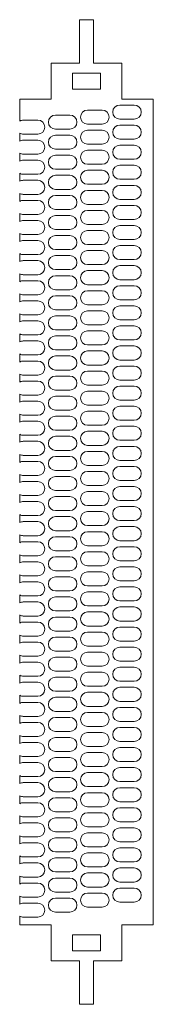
# Model space of a CAD drawing. Header units: millimetres. Extents: x 0 to 66, y -40 to 451.
import ezdxf

# ---------------------------------------------------------------- set-up
doc = ezdxf.new("R2010")
doc.units = ezdxf.units.MM

msp = doc.modelspace()

# ---------------------------------------------------------------- linework, layer by layer
at = {"color": 7, "linetype": 'Continuous', "lineweight": 15}
for p, q in [((29.75, 450.8), (29.75, 429.2)), ((36.75, 450.8), (29.75, 450.8)), ((36.75, 429.2), (36.75, 450.8)), ((15.6, 429.2), (15.6, 411.2)), ((29.75, 429.2), (15.6, 429.2)), ((50.9, 429.2), (36.75, 429.2)), ((50.9, 411.2), (50.9, 429.2)), ((26.25, 424.2), (26.25, 416.2)), ((40.25, 424.2), (26.25, 424.2)), ((40.25, 416.2), (40.25, 424.2)), ((26.25, 416.2), (40.25, 416.2)), ((0, 411.2), (0, 400.3)), ((15.6, 411.2), (0, 411.2)), ((57, 408.3), (49.8, 408.3)), ((66.5, 411.2), (50.9, 411.2)), ((66.5, 0), (66.5, 411.2)), ((25, 403.3), (17.8, 403.3)), ((41, 405.8), (33.8, 405.8)), ((1.8, 400.8), (9, 400.8)), ((33.8, 398.8), (41, 398.8)), ((49.8, 401.3), (57, 401.3)), ((57, 398.3), (49.8, 398.3)), ((0, 394.3), (0, 390.3)), ((9, 393.8), (1.8, 393.8)), ((17.8, 396.3), (25, 396.3)), ((25, 393.3), (17.8, 393.3)), ((41, 395.8), (33.8, 395.8)), ((1.8, 390.8), (9, 390.8)), ((33.8, 388.8), (41, 388.8)), ((49.8, 391.3), (57, 391.3)), ((57, 388.3), (49.8, 388.3)), ((0, 384.3), (0, 380.3)), ((9, 383.8), (1.8, 383.8)), ((17.8, 386.3), (25, 386.3)), ((25, 383.3), (17.8, 383.3)), ((41, 385.8), (33.8, 385.8)), ((1.8, 380.8), (9, 380.8)), ((33.8, 378.8), (41, 378.8)), ((49.8, 381.3), (57, 381.3)), ((57, 378.3), (49.8, 378.3)), ((0, 374.3), (0, 370.3)), ((9, 373.8), (1.8, 373.8)), ((17.8, 376.3), (25, 376.3)), ((25, 373.3), (17.8, 373.3)), ((41, 375.8), (33.8, 375.8)), ((1.8, 370.8), (9, 370.8)), ((33.8, 368.8), (41, 368.8)), ((49.8, 371.3), (57, 371.3)), ((57, 368.3), (49.8, 368.3)), ((0, 364.3), (0, 360.3)), ((9, 363.8), (1.8, 363.8)), ((17.8, 366.3), (25, 366.3)), ((25, 363.3), (17.8, 363.3)), ((41, 365.8), (33.8, 365.8)), ((1.8, 360.8), (9, 360.8)), ((33.8, 358.8), (41, 358.8)), ((49.8, 361.3), (57, 361.3)), ((57, 358.3), (49.8, 358.3)), ((0, 354.3), (0, 350.3)), ((9, 353.8), (1.8, 353.8)), ((17.8, 356.3), (25, 356.3)), ((25, 353.3), (17.8, 353.3)), ((41, 355.8), (33.8, 355.8)), ((1.8, 350.8), (9, 350.8)), ((33.8, 348.8), (41, 348.8)), ((49.8, 351.3), (57, 351.3)), ((57, 348.3), (49.8, 348.3)), ((0, 344.3), (0, 340.3)), ((9, 343.8), (1.8, 343.8)), ((17.8, 346.3), (25, 346.3)), ((25, 343.3), (17.8, 343.3)), ((41, 345.8), (33.8, 345.8)), ((1.8, 340.8), (9, 340.8)), ((33.8, 338.8), (41, 338.8)), ((49.8, 341.3), (57, 341.3)), ((0, 334.3), (0, 330.3)), ((9, 333.8), (1.8, 333.8)), ((17.8, 336.3), (25, 336.3)), ((41, 335.8), (33.8, 335.8)), ((57, 338.3), (49.8, 338.3)), ((1.8, 330.8), (9, 330.8)), ((25, 333.3), (17.8, 333.3)), ((33.8, 328.8), (41, 328.8)), ((49.8, 331.3), (57, 331.3)), ((0, 324.3), (0, 320.3)), ((9, 323.8), (1.8, 323.8)), ((17.8, 326.3), (25, 326.3)), ((41, 325.8), (33.8, 325.8)), ((57, 328.3), (49.8, 328.3)), ((1.8, 320.8), (9, 320.8)), ((25, 323.3), (17.8, 323.3)), ((33.8, 318.8), (41, 318.8)), ((49.8, 321.3), (57, 321.3)), ((0, 314.3), (0, 310.3)), ((17.8, 316.3), (25, 316.3)), ((41, 315.8), (33.8, 315.8)), ((57, 318.3), (49.8, 318.3)), ((9, 313.8), (1.8, 313.8)), ((1.8, 310.8), (9, 310.8)), ((25, 313.3), (17.8, 313.3)), ((49.8, 311.3), (57, 311.3)), ((0, 304.3), (0, 300.3)), ((17.8, 306.3), (25, 306.3)), ((33.8, 308.8), (41, 308.8)), ((41, 305.8), (33.8, 305.8)), ((57, 308.3), (49.8, 308.3)), ((9, 303.8), (1.8, 303.8)), ((1.8, 300.8), (9, 300.8)), ((25, 303.3), (17.8, 303.3)), ((49.8, 301.3), (57, 301.3)), ((0, 294.3), (0, 290.3)), ((17.8, 296.3), (25, 296.3)), ((33.8, 298.8), (41, 298.8)), ((41, 295.8), (33.8, 295.8)), ((57, 298.3), (49.8, 298.3)), ((9, 293.8), (1.8, 293.8)), ((1.8, 290.8), (9, 290.8)), ((25, 293.3), (17.8, 293.3)), ((49.8, 291.3), (57, 291.3)), ((17.8, 286.3), (25, 286.3)), ((33.8, 288.8), (41, 288.8)), ((41, 285.8), (33.8, 285.8)), ((57, 288.3), (49.8, 288.3)), ((0, 284.3), (0, 280.3)), ((9, 283.8), (1.8, 283.8)), ((1.8, 280.8), (9, 280.8)), ((25, 283.3), (17.8, 283.3)), ((49.8, 281.3), (57, 281.3)), ((17.8, 276.3), (25, 276.3)), ((33.8, 278.8), (41, 278.8)), ((41, 275.8), (33.8, 275.8)), ((57, 278.3), (49.8, 278.3)), ((0, 274.3), (0, 270.3)), ((9, 273.8), (1.8, 273.8)), ((1.8, 270.8), (9, 270.8)), ((25, 273.3), (17.8, 273.3)), ((49.8, 271.3), (57, 271.3)), ((17.8, 266.3), (25, 266.3)), ((33.8, 268.8), (41, 268.8)), ((41, 265.8), (33.8, 265.8)), ((57, 268.3), (49.8, 268.3)), ((0, 264.3), (0, 260.3)), ((9, 263.8), (1.8, 263.8)), ((1.8, 260.8), (9, 260.8)), ((25, 263.3), (17.8, 263.3)), ((49.8, 261.3), (57, 261.3)), ((17.8, 256.3), (25, 256.3)), ((33.8, 258.8), (41, 258.8)), ((41, 255.8), (33.8, 255.8)), ((57, 258.3), (49.8, 258.3)), ((0, 254.3), (0, 250.3)), ((9, 253.8), (1.8, 253.8)), ((1.8, 250.8), (9, 250.8)), ((25, 253.3), (17.8, 253.3)), ((49.8, 251.3), (57, 251.3)), ((17.8, 246.3), (25, 246.3)), ((33.8, 248.8), (41, 248.8)), ((41, 245.8), (33.8, 245.8)), ((57, 248.3), (49.8, 248.3)), ((0, 244.3), (0, 240.3)), ((9, 243.8), (1.8, 243.8)), ((1.8, 240.8), (9, 240.8)), ((25, 243.3), (17.8, 243.3)), ((49.8, 241.3), (57, 241.3)), ((17.8, 236.3), (25, 236.3)), ((33.8, 238.8), (41, 238.8)), ((41, 235.8), (33.8, 235.8)), ((57, 238.3), (49.8, 238.3)), ((0, 234.3), (0, 230.3)), ((9, 233.8), (1.8, 233.8)), ((1.8, 230.8), (9, 230.8)), ((25, 233.3), (17.8, 233.3)), ((49.8, 231.3), (57, 231.3)), ((17.8, 226.3), (25, 226.3)), ((33.8, 228.8), (41, 228.8)), ((41, 225.8), (33.8, 225.8)), ((57, 228.3), (49.8, 228.3)), ((0, 224.3), (0, 220.3)), ((9, 223.8), (1.8, 223.8)), ((1.8, 220.8), (9, 220.8)), ((25, 223.3), (17.8, 223.3)), ((49.8, 221.3), (57, 221.3)), ((17.8, 216.3), (25, 216.3)), ((33.8, 218.8), (41, 218.8)), ((41, 215.8), (33.8, 215.8)), ((57, 218.3), (49.8, 218.3)), ((0, 214.3), (0, 210.3)), ((9, 213.8), (1.8, 213.8)), ((25, 213.3), (17.8, 213.3)), ((49.8, 211.3), (57, 211.3)), ((1.8, 210.8), (9, 210.8)), ((17.8, 206.3), (25, 206.3)), ((33.8, 208.8), (41, 208.8)), ((57, 208.3), (49.8, 208.3)), ((0, 204.3), (0, 200.3)), ((9, 203.8), (1.8, 203.8)), ((25, 203.3), (17.8, 203.3)), ((41, 205.8), (33.8, 205.8)), ((49.8, 201.3), (57, 201.3)), ((1.8, 200.8), (9, 200.8)), ((17.8, 196.3), (25, 196.3)), ((33.8, 198.8), (41, 198.8)), ((57, 198.3), (49.8, 198.3)), ((0, 194.3), (0, 190.3)), ((9, 193.8), (1.8, 193.8)), ((25, 193.3), (17.8, 193.3)), ((41, 195.8), (33.8, 195.8)), ((49.8, 191.3), (57, 191.3)), ((1.8, 190.8), (9, 190.8)), ((33.8, 188.8), (41, 188.8)), ((57, 188.3), (49.8, 188.3)), ((0, 184.3), (0, 180.3)), ((9, 183.8), (1.8, 183.8)), ((17.8, 186.3), (25, 186.3)), ((25, 183.3), (17.8, 183.3)), ((41, 185.8), (33.8, 185.8)), ((1.8, 180.8), (9, 180.8)), ((33.8, 178.8), (41, 178.8)), ((49.8, 181.3), (57, 181.3)), ((57, 178.3), (49.8, 178.3)), ((0, 174.3), (0, 170.3)), ((9, 173.8), (1.8, 173.8)), ((17.8, 176.3), (25, 176.3)), ((25, 173.3), (17.8, 173.3)), ((41, 175.8), (33.8, 175.8)), ((1.8, 170.8), (9, 170.8)), ((33.8, 168.8), (41, 168.8)), ((49.8, 171.3), (57, 171.3)), ((57, 168.3), (49.8, 168.3)), ((0, 164.3), (0, 160.3)), ((9, 163.8), (1.8, 163.8)), ((17.8, 166.3), (25, 166.3)), ((25, 163.3), (17.8, 163.3)), ((41, 165.8), (33.8, 165.8)), ((1.8, 160.8), (9, 160.8)), ((33.8, 158.8), (41, 158.8)), ((49.8, 161.3), (57, 161.3)), ((57, 158.3), (49.8, 158.3)), ((0, 154.3), (0, 150.3)), ((9, 153.8), (1.8, 153.8)), ((17.8, 156.3), (25, 156.3)), ((25, 153.3), (17.8, 153.3)), ((41, 155.8), (33.8, 155.8)), ((1.8, 150.8), (9, 150.8)), ((33.8, 148.8), (41, 148.8)), ((49.8, 151.3), (57, 151.3)), ((57, 148.3), (49.8, 148.3)), ((0, 144.3), (0, 140.3)), ((9, 143.8), (1.8, 143.8)), ((17.8, 146.3), (25, 146.3)), ((25, 143.3), (17.8, 143.3)), ((41, 145.8), (33.8, 145.8)), ((1.8, 140.8), (9, 140.8)), ((33.8, 138.8), (41, 138.8)), ((49.8, 141.3), (57, 141.3)), ((57, 138.3), (49.8, 138.3)), ((0, 134.3), (0, 130.3)), ((9, 133.8), (1.8, 133.8)), ((17.8, 136.3), (25, 136.3)), ((25, 133.3), (17.8, 133.3)), ((41, 135.8), (33.8, 135.8)), ((1.8, 130.8), (9, 130.8)), ((33.8, 128.8), (41, 128.8)), ((49.8, 131.3), (57, 131.3)), ((57, 128.3), (49.8, 128.3)), ((0, 124.3), (0, 120.3)), ((9, 123.8), (1.8, 123.8)), ((17.8, 126.3), (25, 126.3)), ((25, 123.3), (17.8, 123.3)), ((41, 125.8), (33.8, 125.8)), ((1.8, 120.8), (9, 120.8)), ((33.8, 118.8), (41, 118.8)), ((49.8, 121.3), (57, 121.3)), ((57, 118.3), (49.8, 118.3)), ((0, 114.3), (0, 110.3)), ((9, 113.8), (1.8, 113.8)), ((17.8, 116.3), (25, 116.3)), ((25, 113.3), (17.8, 113.3)), ((41, 115.8), (33.8, 115.8)), ((1.8, 110.8), (9, 110.8)), ((33.8, 108.8), (41, 108.8)), ((49.8, 111.3), (57, 111.3)), ((57, 108.3), (49.8, 108.3)), ((0, 104.3), (0, 100.3)), ((9, 103.8), (1.8, 103.8)), ((17.8, 106.3), (25, 106.3)), ((25, 103.3), (17.8, 103.3)), ((41, 105.8), (33.8, 105.8)), ((1.8, 100.8), (9, 100.8)), ((33.8, 98.8), (41, 98.8)), ((49.8, 101.3), (57, 101.3)), ((57, 98.3), (49.8, 98.3)), ((0, 94.3), (0, 90.3)), ((9, 93.8), (1.8, 93.8)), ((17.8, 96.3), (25, 96.3)), ((25, 93.3), (17.8, 93.3)), ((41, 95.8), (33.8, 95.8)), ((1.8, 90.8), (9, 90.8)), ((33.8, 88.8), (41, 88.8)), ((49.8, 91.3), (57, 91.3)), ((57, 88.3), (49.8, 88.3)), ((0, 84.3), (0, 80.3)), ((9, 83.8), (1.8, 83.8)), ((17.8, 86.3), (25, 86.3)), ((41, 85.8), (33.8, 85.8)), ((1.8, 80.8), (9, 80.8)), ((25, 83.3), (17.8, 83.3)), ((33.8, 78.8), (41, 78.8)), ((49.8, 81.3), (57, 81.3)), ((0, 74.3), (0, 70.3)), ((9, 73.8), (1.8, 73.8)), ((17.8, 76.3), (25, 76.3)), ((41, 75.8), (33.8, 75.8)), ((57, 78.3), (49.8, 78.3)), ((1.8, 70.8), (9, 70.8)), ((25, 73.3), (17.8, 73.3)), ((33.8, 68.8), (41, 68.8)), ((49.8, 71.3), (57, 71.3)), ((0, 64.3), (0, 60.3)), ((9, 63.8), (1.8, 63.8)), ((17.8, 66.3), (25, 66.3)), ((41, 65.8), (33.8, 65.8)), ((57, 68.3), (49.8, 68.3)), ((1.8, 60.8), (9, 60.8)), ((25, 63.3), (17.8, 63.3)), ((49.8, 61.3), (57, 61.3)), ((0, 54.3), (0, 50.3)), ((17.8, 56.3), (25, 56.3)), ((33.8, 58.8), (41, 58.8)), ((41, 55.8), (33.8, 55.8)), ((57, 58.3), (49.8, 58.3)), ((9, 53.8), (1.8, 53.8)), ((1.8, 50.8), (9, 50.8)), ((25, 53.3), (17.8, 53.3)), ((49.8, 51.3), (57, 51.3)), ((0, 44.3), (0, 40.3)), ((17.8, 46.3), (25, 46.3)), ((33.8, 48.8), (41, 48.8)), ((41, 45.8), (33.8, 45.8)), ((57, 48.3), (49.8, 48.3)), ((9, 43.8), (1.8, 43.8)), ((1.8, 40.8), (9, 40.8)), ((25, 43.3), (17.8, 43.3)), ((49.8, 41.3), (57, 41.3)), ((17.8, 36.3), (25, 36.3)), ((33.8, 38.8), (41, 38.8)), ((41, 35.8), (33.8, 35.8)), ((57, 38.3), (49.8, 38.3)), ((0, 34.3), (0, 30.3)), ((9, 33.8), (1.8, 33.8)), ((1.8, 30.8), (9, 30.8)), ((25, 33.3), (17.8, 33.3)), ((49.8, 31.3), (57, 31.3)), ((17.8, 26.3), (25, 26.3)), ((33.8, 28.8), (41, 28.8)), ((41, 25.8), (33.8, 25.8)), ((57, 28.3), (49.8, 28.3)), ((0, 24.3), (0, 20.3)), ((9, 23.8), (1.8, 23.8)), ((1.8, 20.8), (9, 20.8)), ((25, 23.3), (17.8, 23.3)), ((49.8, 21.3), (57, 21.3)), ((17.8, 16.3), (25, 16.3)), ((33.8, 18.8), (41, 18.8)), ((41, 15.8), (33.8, 15.8)), ((57, 18.3), (49.8, 18.3)), ((0, 14.3), (0, 10.3)), ((9, 13.8), (1.8, 13.8)), ((1.8, 10.8), (9, 10.8)), ((25, 13.3), (17.8, 13.3)), ((49.8, 11.3), (57, 11.3)), ((17.8, 6.3), (25, 6.3)), ((33.8, 8.8), (41, 8.8)), ((0, 4.3), (0, 0)), ((0, 0), (15.6, 0)), ((9, 3.8), (1.8, 3.8)), ((15.6, 0), (15.6, -18)), ((50.9, 0), (66.5, 0)), ((50.9, -18), (50.9, 0)), ((26.25, -5), (26.25, -13)), ((40.25, -5), (26.25, -5)), ((40.25, -13), (40.25, -5)), ((26.25, -13), (40.25, -13)), ((15.6, -18), (29.75, -18)), ((29.75, -18), (29.75, -39.6)), ((36.75, -18), (50.9, -18)), ((36.75, -39.6), (36.75, -18)), ((29.75, -39.6), (36.75, -39.6))]:
    msp.add_line(p, q, dxfattribs=at)
for centre, start, end in [((49.8, 404.8), 90, 270), ((57, 404.8), 270, 90), ((17.8, 399.8), 90, 270), ((25, 399.8), 270, 90), ((33.8, 402.3), 90, 270), ((41, 402.3), 270, 90), ((1.8, 397.3), 90, 120.9497), ((9, 397.3), 270, 90), ((49.8, 394.8), 90, 270), ((57, 394.8), 270, 90), ((1.8, 397.3), 239.0503, 270), ((17.8, 389.8), 90, 270), ((25, 389.8), 270, 90), ((33.8, 392.3), 90, 270), ((41, 392.3), 270, 90), ((1.8, 387.3), 90, 120.9497), ((9, 387.3), 270, 90), ((49.8, 384.8), 90, 270), ((57, 384.8), 270, 90), ((1.8, 387.3), 239.0503, 270), ((17.8, 379.8), 90, 270), ((25, 379.8), 270, 90), ((33.8, 382.3), 90, 270), ((41, 382.3), 270, 90), ((1.8, 377.3), 90, 120.9497), ((9, 377.3), 270, 90), ((49.8, 374.8), 90, 270), ((57, 374.8), 270, 90), ((1.8, 377.3), 239.0503, 270), ((17.8, 369.8), 90, 270), ((25, 369.8), 270, 90), ((33.8, 372.3), 90, 270), ((41, 372.3), 270, 90), ((1.8, 367.3), 90, 120.9497), ((9, 367.3), 270, 90), ((49.8, 364.8), 90, 270), ((57, 364.8), 270, 90), ((1.8, 367.3), 239.0503, 270), ((17.8, 359.8), 90, 270), ((25, 359.8), 270, 90), ((33.8, 362.3), 90, 270), ((41, 362.3), 270, 90), ((1.8, 357.3), 90, 120.9497), ((9, 357.3), 270, 90), ((49.8, 354.8), 90, 270), ((57, 354.8), 270, 90), ((1.8, 357.3), 239.0503, 270), ((17.8, 349.8), 90, 270), ((25, 349.8), 270, 90), ((33.8, 352.3), 90, 270), ((41, 352.3), 270, 90), ((1.8, 347.3), 90, 120.9497), ((9, 347.3), 270, 90), ((49.8, 344.8), 90, 270), ((57, 344.8), 270, 90), ((1.8, 347.3), 239.0503, 270), ((17.8, 339.8), 90, 270), ((25, 339.8), 270, 90), ((33.8, 342.3), 90, 270), ((41, 342.3), 270, 90), ((1.8, 337.3), 90, 120.9497), ((9, 337.3), 270, 90), ((1.8, 337.3), 239.0503, 270), ((33.8, 332.3), 90, 270), ((41, 332.3), 270, 90), ((49.8, 334.8), 90, 270), ((57, 334.8), 270, 90), ((1.8, 327.3), 90, 120.9497), ((9, 327.3), 270, 90), ((17.8, 329.8), 90, 270), ((25, 329.8), 270, 90), ((1.8, 327.3), 239.0503, 270), ((33.8, 322.3), 90, 270), ((41, 322.3), 270, 90), ((49.8, 324.8), 90, 270), ((57, 324.8), 270, 90), ((1.8, 317.3), 90, 120.9497), ((9, 317.3), 270, 90), ((17.8, 319.8), 90, 270), ((25, 319.8), 270, 90), ((1.8, 317.3), 239.0503, 270), ((33.8, 312.3), 90, 270), ((41, 312.3), 270, 90), ((49.8, 314.8), 90, 270), ((57, 314.8), 270, 90), ((1.8, 307.3), 90, 120.9497), ((9, 307.3), 270, 90), ((17.8, 309.8), 90, 270), ((25, 309.8), 270, 90), ((1.8, 307.3), 239.0503, 270), ((33.8, 302.3), 90, 270), ((41, 302.3), 270, 90), ((49.8, 304.8), 90, 270), ((57, 304.8), 270, 90), ((1.8, 297.3), 90, 120.9497), ((9, 297.3), 270, 90), ((17.8, 299.8), 90, 270), ((25, 299.8), 270, 90), ((1.8, 297.3), 239.0503, 270), ((33.8, 292.3), 90, 270), ((41, 292.3), 270, 90), ((49.8, 294.8), 90, 270), ((57, 294.8), 270, 90), ((1.8, 287.3), 90, 120.9497), ((9, 287.3), 270, 90), ((17.8, 289.8), 90, 270), ((25, 289.8), 270, 90), ((33.8, 282.3), 90, 270), ((41, 282.3), 270, 90), ((49.8, 284.8), 90, 270), ((57, 284.8), 270, 90), ((1.8, 287.3), 239.0503, 270), ((1.8, 277.3), 90, 120.9497), ((9, 277.3), 270, 90), ((17.8, 279.8), 90, 270), ((25, 279.8), 270, 90), ((33.8, 272.3), 90, 270), ((41, 272.3), 270, 90), ((49.8, 274.8), 90, 270), ((57, 274.8), 270, 90), ((1.8, 277.3), 239.0503, 270), ((1.8, 267.3), 90, 120.9497), ((9, 267.3), 270, 90), ((17.8, 269.8), 90, 270), ((25, 269.8), 270, 90), ((33.8, 262.3), 90, 270), ((41, 262.3), 270, 90), ((49.8, 264.8), 90, 270), ((57, 264.8), 270, 90), ((1.8, 267.3), 239.0503, 270), ((1.8, 257.3), 90, 120.9497), ((9, 257.3), 270, 90), ((17.8, 259.8), 90, 270), ((25, 259.8), 270, 90), ((33.8, 252.3), 90, 270), ((41, 252.3), 270, 90), ((49.8, 254.8), 90, 270), ((57, 254.8), 270, 90), ((1.8, 257.3), 239.0503, 270), ((1.8, 247.3), 90, 120.9497), ((9, 247.3), 270, 90), ((17.8, 249.8), 90, 270), ((25, 249.8), 270, 90), ((33.8, 242.3), 90, 270), ((41, 242.3), 270, 90), ((49.8, 244.8), 90, 270), ((57, 244.8), 270, 90), ((1.8, 247.3), 239.0503, 270), ((1.8, 237.3), 90, 120.9497), ((9, 237.3), 270, 90), ((17.8, 239.8), 90, 270), ((25, 239.8), 270, 90), ((33.8, 232.3), 90, 270), ((41, 232.3), 270, 90), ((49.8, 234.8), 90, 270), ((57, 234.8), 270, 90), ((1.8, 237.3), 239.0503, 270), ((1.8, 227.3), 90, 120.9497), ((9, 227.3), 270, 90), ((17.8, 229.8), 90, 270), ((25, 229.8), 270, 90), ((33.8, 222.3), 90, 270), ((41, 222.3), 270, 90), ((49.8, 224.8), 90, 270), ((57, 224.8), 270, 90), ((1.8, 227.3), 239.0503, 270), ((1.8, 217.3), 90, 120.9497), ((9, 217.3), 270, 90), ((17.8, 219.8), 90, 270), ((25, 219.8), 270, 90), ((33.8, 212.3), 90, 270), ((41, 212.3), 270, 90), ((49.8, 214.8), 90, 270), ((57, 214.8), 270, 90), ((1.8, 217.3), 239.0503, 270), ((17.8, 209.8), 90, 270), ((25, 209.8), 270, 90), ((1.8, 207.3), 90, 120.9497), ((9, 207.3), 270, 90), ((49.8, 204.8), 90, 270), ((57, 204.8), 270, 90), ((1.8, 207.3), 239.0503, 270), ((17.8, 199.8), 90, 270), ((25, 199.8), 270, 90), ((33.8, 202.3), 90, 270), ((41, 202.3), 270, 90), ((1.8, 197.3), 90, 120.9497), ((9, 197.3), 270, 90), ((49.8, 194.8), 90, 270), ((57, 194.8), 270, 90), ((1.8, 197.3), 239.0503, 270), ((17.8, 189.8), 90, 270), ((25, 189.8), 270, 90), ((33.8, 192.3), 90, 270), ((41, 192.3), 270, 90), ((1.8, 187.3), 90, 120.9497), ((9, 187.3), 270, 90), ((49.8, 184.8), 90, 270), ((57, 184.8), 270, 90), ((1.8, 187.3), 239.0503, 270), ((17.8, 179.8), 90, 270), ((25, 179.8), 270, 90), ((33.8, 182.3), 90, 270), ((41, 182.3), 270, 90), ((1.8, 177.3), 90, 120.9497), ((9, 177.3), 270, 90), ((49.8, 174.8), 90, 270), ((57, 174.8), 270, 90), ((1.8, 177.3), 239.0503, 270), ((17.8, 169.8), 90, 270), ((25, 169.8), 270, 90), ((33.8, 172.3), 90, 270), ((41, 172.3), 270, 90), ((1.8, 167.3), 90, 120.9497), ((9, 167.3), 270, 90), ((49.8, 164.8), 90, 270), ((57, 164.8), 270, 90), ((1.8, 167.3), 239.0503, 270), ((17.8, 159.8), 90, 270), ((25, 159.8), 270, 90), ((33.8, 162.3), 90, 270), ((41, 162.3), 270, 90), ((1.8, 157.3), 90, 120.9497), ((9, 157.3), 270, 90), ((49.8, 154.8), 90, 270), ((57, 154.8), 270, 90), ((1.8, 157.3), 239.0503, 270), ((17.8, 149.8), 90, 270), ((25, 149.8), 270, 90), ((33.8, 152.3), 90, 270), ((41, 152.3), 270, 90), ((1.8, 147.3), 90, 120.9497), ((9, 147.3), 270, 90), ((49.8, 144.8), 90, 270), ((57, 144.8), 270, 90), ((1.8, 147.3), 239.0503, 270), ((17.8, 139.8), 90, 270), ((25, 139.8), 270, 90), ((33.8, 142.3), 90, 270), ((41, 142.3), 270, 90), ((1.8, 137.3), 90, 120.9497), ((9, 137.3), 270, 90), ((49.8, 134.8), 90, 270), ((57, 134.8), 270, 90), ((1.8, 137.3), 239.0503, 270), ((17.8, 129.8), 90, 270), ((25, 129.8), 270, 90), ((33.8, 132.3), 90, 270), ((41, 132.3), 270, 90), ((1.8, 127.3), 90, 120.9497), ((9, 127.3), 270, 90), ((49.8, 124.8), 90, 270), ((57, 124.8), 270, 90), ((1.8, 127.3), 239.0503, 270), ((17.8, 119.8), 90, 270), ((25, 119.8), 270, 90), ((33.8, 122.3), 90, 270), ((41, 122.3), 270, 90), ((1.8, 117.3), 90, 120.9497), ((9, 117.3), 270, 90), ((49.8, 114.8), 90, 270), ((57, 114.8), 270, 90), ((1.8, 117.3), 239.0503, 270), ((17.8, 109.8), 90, 270), ((25, 109.8), 270, 90), ((33.8, 112.3), 90, 270), ((41, 112.3), 270, 90), ((1.8, 107.3), 90, 120.9497), ((9, 107.3), 270, 90), ((49.8, 104.8), 90, 270), ((57, 104.8), 270, 90), ((1.8, 107.3), 239.0503, 270), ((17.8, 99.8), 90, 270), ((25, 99.8), 270, 90), ((33.8, 102.3), 90, 270), ((41, 102.3), 270, 90), ((1.8, 97.3), 90, 120.9497), ((9, 97.3), 270, 90), ((49.8, 94.8), 90, 270), ((57, 94.8), 270, 90), ((1.8, 97.3), 239.0503, 270), ((17.8, 89.8), 90, 270), ((25, 89.8), 270, 90), ((33.8, 92.3), 90, 270), ((41, 92.3), 270, 90), ((1.8, 87.3), 90, 120.9497), ((9, 87.3), 270, 90), ((49.8, 84.8), 90, 270), ((57, 84.8), 270, 90), ((1.8, 87.3), 239.0503, 270), ((33.8, 82.3), 90, 270), ((41, 82.3), 270, 90), ((1.8, 77.3), 90, 120.9497), ((9, 77.3), 270, 90), ((17.8, 79.8), 90, 270), ((25, 79.8), 270, 90), ((1.8, 77.3), 239.0503, 270), ((33.8, 72.3), 90, 270), ((41, 72.3), 270, 90), ((49.8, 74.8), 90, 270), ((57, 74.8), 270, 90), ((1.8, 67.3), 90, 120.9497), ((9, 67.3), 270, 90), ((17.8, 69.8), 90, 270), ((25, 69.8), 270, 90), ((1.8, 67.3), 239.0503, 270), ((33.8, 62.3), 90, 270), ((41, 62.3), 270, 90), ((49.8, 64.8), 90, 270), ((57, 64.8), 270, 90), ((1.8, 57.3), 90, 120.9497), ((9, 57.3), 270, 90), ((17.8, 59.8), 90, 270), ((25, 59.8), 270, 90), ((1.8, 57.3), 239.0503, 270), ((33.8, 52.3), 90, 270), ((41, 52.3), 270, 90), ((49.8, 54.8), 90, 270), ((57, 54.8), 270, 90), ((1.8, 47.3), 90, 120.9497), ((9, 47.3), 270, 90), ((17.8, 49.8), 90, 270), ((25, 49.8), 270, 90), ((1.8, 47.3), 239.0503, 270), ((33.8, 42.3), 90, 270), ((41, 42.3), 270, 90), ((49.8, 44.8), 90, 270), ((57, 44.8), 270, 90), ((1.8, 37.3), 90, 120.9497), ((9, 37.3), 270, 90), ((17.8, 39.8), 90, 270), ((25, 39.8), 270, 90), ((33.8, 32.3), 90, 270), ((41, 32.3), 270, 90), ((49.8, 34.8), 90, 270), ((57, 34.8), 270, 90), ((1.8, 37.3), 239.0503, 270), ((1.8, 27.3), 90, 120.9497), ((9, 27.3), 270, 90), ((17.8, 29.8), 90, 270), ((25, 29.8), 270, 90), ((33.8, 22.3), 90, 270), ((41, 22.3), 270, 90), ((49.8, 24.8), 90, 270), ((57, 24.8), 270, 90), ((1.8, 27.3), 239.0503, 270), ((1.8, 17.3), 90, 120.9497), ((9, 17.3), 270, 90), ((17.8, 19.8), 90, 270), ((25, 19.8), 270, 90), ((33.8, 12.3), 90, 270), ((41, 12.3), 270, 90), ((49.8, 14.8), 90, 270), ((57, 14.8), 270, 90), ((1.8, 17.3), 239.0503, 270), ((1.8, 7.3), 90, 120.9497), ((9, 7.3), 270, 90), ((17.8, 9.8), 90, 270), ((25, 9.8), 270, 90), ((1.8, 7.3), 239.0503, 270)]:
    msp.add_arc(centre, 3.5, start, end, dxfattribs=at)

doc.saveas('drawing.dxf')
